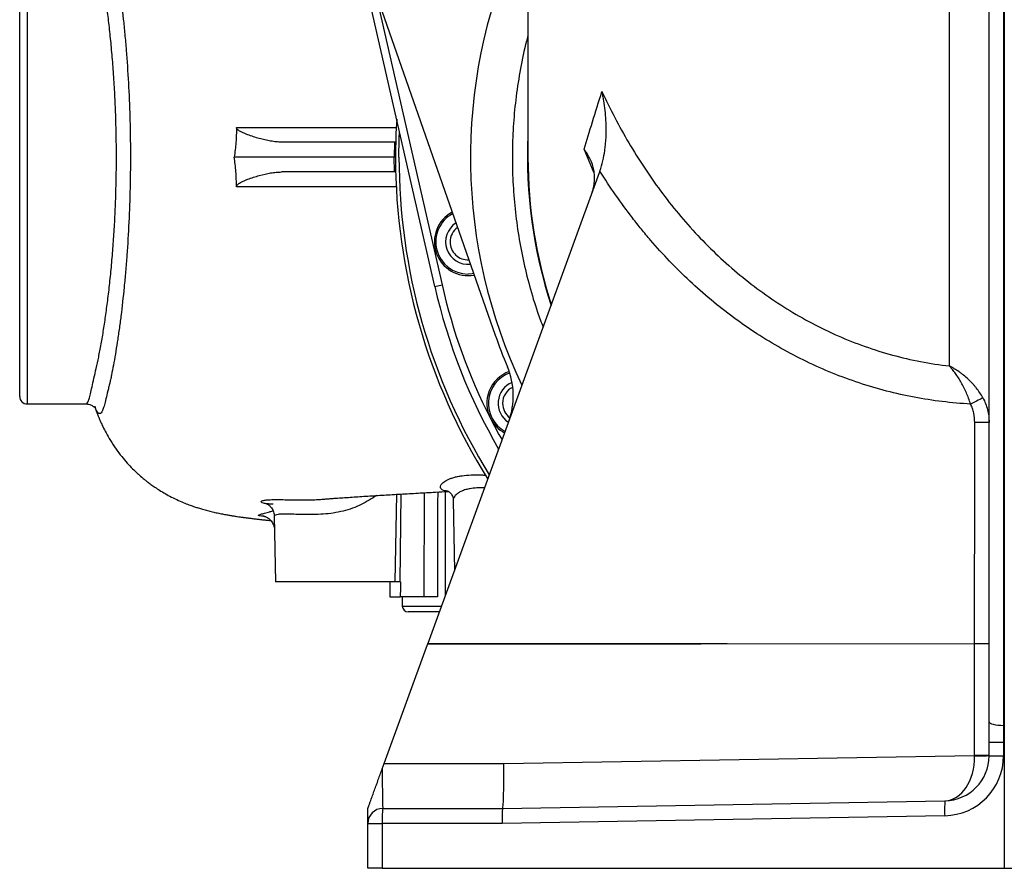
# Model space of a CAD drawing. Header units: millimetres. Extents: x 6154 to 13892, y 1323 to 18697.
# Tile 1 of 9: x 6154 to 9443, y 1323 to 4159. Entities that reach past the tile are written whole.
import ezdxf

# ---------------------------------------------------------------- set-up
doc = ezdxf.new("R2010")
doc.units = ezdxf.units.MM
doc.header["$LTSCALE"] = 5

msp = doc.modelspace()

# ---------------------------------------------------------------- linework, layer by layer
at = {"color": 7, "linetype": 'Continuous', "lineweight": 25}
for p, q in [((7852.2, 6502.2), (7852.2, 3698.1)), ((9259.5, 3001.7), (9259.5, 5061.2)), ((9442.2, 5031), (9442.2, 1800.8)), ((6154.5, 2899.9), (6154.5, 4499.9)), ((7540.8, 3267.4), (7317.3, 4249.9)), ((7342.6, 4249.9), (7743, 3104.2)), ((9392.2, 1812.1), (9392.2, 4250.2)), ((9440.5, 4239), (9440.5, 1800.8)), ((7406.3, 3749.9), (7029.2, 3749.9)), ((7406.3, 3749.9), (7405.5, 3699.9)), ((7410.3, 3749.9), (7406.3, 3749.9)), ((7405.5, 3699.9), (6870.8, 3699.9)), ((7406.3, 3649.9), (7405.5, 3699.9)), ((7409.7, 3699.9), (7405.5, 3699.9)), ((7406.3, 3649.9), (7029.2, 3649.9)), ((7410.3, 3649.9), (7406.3, 3649.9)), ((8090.4, 3647.5), (7518, 2074.7)), ((7540.8, 3267.4), (7565.2, 3272.9)), ((6179.5, 2874.9), (6374.8, 2874.9)), ((7408.5, 2279.9), (7413.6, 2572.8)), ((7602.3, 2552.8), (7606.4, 2317.5)), ((7004.7, 2500.1), (7008.5, 2279.9)), ((7408.5, 2279.9), (7008.5, 2279.9)), ((7424.6, 2279.9), (7408.5, 2279.9)), ((7426, 2279.9), (7424.6, 2279.9)), ((7390.9, 2229.9), (7425.8, 2229.9)), ((7505.5, 2229.9), (7425.8, 2229.9)), ((7431.9, 2229.9), (7432.4, 2199.5)), ((7556.3, 2179.9), (7452.4, 2179.9)), ((9344, 2073), (7516.8, 2071.5)), ((9392.2, 2073), (9344, 2073)), ((9344, 1700.5), (9344, 2073)), ((7371.8, 1673.1), (7516.8, 2071.5)), ((9392.2, 1744.6), (9392.2, 1812.1)), ((9440.5, 1800.8), (9442.2, 1800.8)), ((9442.2, 1800.8), (9444, 1800.8)), ((9442.2, 1800.8), (9442.2, 1744.6)), ((9392.2, 1744.6), (9440.5, 1744.6)), ((9392.2, 1698.9), (9392.2, 1744.6)), ((9442.2, 1744.6), (9440.5, 1744.6)), ((9440.5, 1744.6), (9440.5, 1698.9)), ((9444, 1744.6), (9442.2, 1744.6)), ((9442.2, 1744.6), (9442.2, 1323.1)), ((7771.1, 1673.1), (9344, 1700.5)), ((9392.2, 1700.5), (9344, 1700.5)), ((9392.2, 1698.9), (9440.5, 1698.9)), ((7365.5, 1655.7), (7371.8, 1673.1)), ((7371.8, 1673.1), (7771.1, 1673.1)), ((7767.2, 1523.1), (9244.8, 1548.9)), ((7317.2, 1473.1), (7317.2, 1523.1)), ((7367.2, 1523.1), (7767.2, 1523.1)), ((9244, 1498.9), (7765.9, 1473.1)), ((7317.2, 1323.1), (7317.2, 1473.1)), ((7317.2, 1473.1), (7365.5, 1473.1)), ((7365.5, 1473.1), (7365.5, 1323.1)), ((7765.9, 1473.1), (7365.5, 1473.1)), ((7365.5, 1323.1), (7317.2, 1323.1)), ((7365.5, 1323.1), (9442.2, 1323.1)), ((9442.2, 1323.1), (11519, 1323.1))]:
    msp.add_line(p, q, dxfattribs=at)
at = {"color": 8, "linetype": 'Continuous', "lineweight": 25}
for p, q in [((6179.5, 4524.5), (6179.5, 2874.9)), ((7343.7, 4246.7), (7565.2, 3272.9)), ((8073.4, 3645.5), (8039.5, 3725.9)), ((7427.8, 2573.7), (7424.6, 2279.9)), ((7505.5, 2229.9), (7506.9, 2578.1)), ((7575.3, 2581.8), (7575.9, 2233.9)), ((7432.4, 2199.5), (7563.4, 2199.5))]:
    msp.add_line(p, q, dxfattribs=at)
at = {"color": 7, "linetype": 'Continuous', "lineweight": 25, "flags": 128}
for points in [[(7421.3, 3699.9), (7422.2, 3759.5), (7423.1, 3784.8)], [(7670.9, 3310.5), (7665.8, 3309.7), (7652, 3308.8)], [(9371.5, 2895.3), (9369, 2893.9), (9365.6, 2892.1), (9361.3, 2889.9), (9356.1, 2887.3), (9350.4, 2884.4), (9344, 2881.2), (9337.4, 2877.9), (9330.5, 2874.5)], [(9344, 2073.1), (9344, 2173.1), (9344.1, 2573.1), (9344.2, 2813.1)], [(9392.2, 2813.1), (9391.3, 2813.1), (9388.6, 2813.1), (9384.2, 2813.1), (9378.3, 2813.1), (9371, 2813.1), (9362.7, 2813.1), (9353.7, 2813.1), (9344.2, 2813.1)], [(7518, 2074.7), (8017.7, 2074.2), (8517.4, 2073.8), (9344, 2073.1)], [(9392.2, 2073.1), (9391.3, 2073.1), (9388.6, 2073.1), (9384.1, 2073.1), (9378.2, 2073.1), (9370.9, 2073.1), (9362.5, 2073.1), (9353.5, 2073.1), (9344, 2073.1)], [(9392.2, 1812.1), (9393.1, 1809.9), (9395.9, 1807.9), (9400.3, 1805.9), (9406.2, 1804.3), (9413.5, 1802.9), (9421.9, 1801.8), (9431, 1801.1), (9440.5, 1800.8)], [(9392.2, 1698.9), (9391.3, 1698.7), (9388.6, 1698.5), (9384.1, 1698.4), (9378.2, 1698.3), (9370.9, 1698.2), (9362.6, 1698.1), (9353.5, 1698), (9344, 1698)]]:
    msp.add_lwpolyline(points, dxfattribs=at)
at = {"color": 8, "linetype": 'Continuous', "lineweight": 25, "flags": 128}
for points in [[(7727, 2825.9), (7755.3, 2772.5), (7765.4, 2754.4)], [(7550.6, 2580.5), (7550.5, 2544.9), (7549.9, 2229.9)]]:
    msp.add_lwpolyline(points, dxfattribs=at)
at = {"color": 7, "linetype": 'Continuous', "lineweight": 25}
for centre, radius, start, end in [((9442.2, 3699.9), 2032.5, 176.4334, 180), ((9442.2, 3699.9), 2032.5, 180, 211.9638), ((9442.2, 3699.9), 2020.9, 180, 211.7062), ((9442.2, 3698.1), 1590, 180, 197.9991), ((7652, 3416.3), 112.5, 118.0104, 280.5212), ((7652, 3416.3), 107.5, 118.4206, 270), ((7652, 3416.3), 75, 122.4478, 276.0838), ((7652, 3416.3), 60, 125.8281, 180), ((7652, 3416.3), 60, 180, 272.7036), ((9442.2, 3699.9), 1950, 192.814, 210.0419), ((9442.2, 3699.9), 1925, 192.814, 207), ((9442.2, 3698.1), 1800, 199.2658, 202.8491), ((7553.1, 2902.1), 250, 340, 22.8491), ((7827.3, 2877), 112.5, 109.558, 207), ((7827.3, 2877), 107.5, 109.6155, 241.3211), ((7827.3, 2877), 75, 112.0645, 237.509), ((7827.3, 2877), 60, 115.5586, 180), ((6179.5, 2899.9), 25, 180, 270), ((7827.3, 2877), 60, 180, 234.001), ((7827.3, 2877), 112.5, 207, 241.7096), ((7452.4, 2199.9), 20, 181, 270), ((9240.5, 1698.9), 200, 271, 0), ((9242.2, 1698.9), 150, 271, 0), ((9602.9, 1517.6), 359.5, 175.0122, 182.9884), ((7367.2, 1473.1), 50, 90, 180), ((7724.9, 1485.6), 359.7, 174.0133, 181.9891)]:
    msp.add_arc(centre, radius, start, end, dxfattribs=at)
at = {"color": 8, "linetype": 'Continuous', "lineweight": 25}
msp.add_arc((9442.2, 3698.1), 1591.7, 177.3488, 198.0775, dxfattribs=at)
msp.add_ellipse((9430.9, 3698.1), major_axis=(1770.7, 0), ratio=0.999956, start_param=2.726845, end_param=3.585728, dxfattribs=at)
at = {"color": 7, "linetype": 'Continuous', "lineweight": 25}
for centre, major_axis, ratio, start_param, end_param in [((9442.2, -54833.5), (-1296.5, 119306.3), 0.01366, 1.071461, 1.071939), ((9442.2, 50799.7), (1296.5, 119306.3), 0.01366, 1.989765, 1.990224), ((9442.2, 1744.6), (-0.2, 250), 0.00698, 1.34387, 1.570624), ((9242.2, 1698.9), (-2.6, 150), 0.678298, 3.141593, 4.694936), ((9342.2, 1700.6), (-0.9, 150), 0.01163, 4.695071, 4.711915), ((7367.2, 1673.1), (0, 150), 0.011633, 1.686978, 3.141593), ((7765.9, 1673.1), (-1.3, 150), 0.034897, 3.141897, 4.712084), ((7767.6, 1473.1), (-0.4, 50), 0.034897, 0.000305, 1.570492)]:
    msp.add_ellipse(centre, major_axis=major_axis, ratio=ratio, start_param=start_param, end_param=end_param, dxfattribs=at)
at = {"color": 8, "linetype": 'Continuous', "lineweight": 25}
for points, knots in [([(6374.8, 2875.6), (6375.5, 2875.4), (6378.1, 2874.8), (6382.1, 2880.1), (6386.6, 2891), (6391, 2908.2), (6396, 2931.1), (6402.1, 2959.6), (6410, 2993), (6418.4, 3031.2), (6426.6, 3074.5), (6434.7, 3122.1), (6442.3, 3173.1), (6449.5, 3227.5), (6456.2, 3285.7), (6462.2, 3346.9), (6467.3, 3410), (6471.5, 3475.1), (6474.7, 3542.6), (6476.5, 3604.1), (6477.4, 3658.3), (6477.6, 3705), (6477.3, 3752), (6476.3, 3806.2), (6474.3, 3867.1), (6470.9, 3934.6), (6466.5, 4001.1), (6461.1, 4065.4), (6454.9, 4126.5), (6448, 4184.7), (6440.4, 4239.9), (6432.5, 4290.9), (6424.4, 4337.1), (6416.3, 4378.7), (6407.9, 4415.8), (6399.9, 4448), (6393.5, 4474.7), (6388.2, 4496), (6383.3, 4511.9), (6378.4, 4521.4), (6374.7, 4525.4), (6372.6, 4524.5), (6372.2, 4524.4)], [0, 0, 0, 0, 0.011156, 0.038262, 0.064901, 0.091539, 0.118963, 0.146385, 0.172879, 0.199374, 0.226625, 0.253877, 0.280023, 0.306168, 0.333051, 0.359933, 0.386071, 0.412209, 0.43911, 0.466011, 0.483904, 0.501797, 0.519932, 0.538067, 0.564574, 0.591081, 0.618388, 0.645696, 0.672354, 0.699013, 0.726457, 0.7539, 0.780293, 0.806686, 0.833827, 0.860966, 0.887469, 0.913972, 0.941253, 0.968534, 0.994552, 1, 1, 1, 1]), ([(7852.2, 4105.5), (7850.5, 4099.4), (7840.3, 4063.1), (7826.6, 3995.4), (7811.9, 3903.6), (7803, 3811.9), (7799.2, 3720.6), (7800.6, 3629.1), (7807, 3537.8), (7818.5, 3447.1), (7835, 3357.3), (7856.8, 3268.8), (7879.2, 3193.3), (7896.3, 3148.1), (7902.6, 3131.4)], [0, 0, 0, 0, 0.019207, 0.114084, 0.208725, 0.300667, 0.392899, 0.485279, 0.577659, 0.669891, 0.761833, 0.853757, 0.94597, 1, 1, 1, 1]), ([(6878.5, 3798.9), (6905.5, 3798.9), (6959.6, 3798.9), (7047.5, 3798.9), (7140.1, 3798.9), (7237.7, 3798.9), (7328.4, 3798.9), (7388.3, 3798.9), (7412.6, 3798.9)], [0, 0, 0, 0, 0.175615, 0.351634, 0.527859, 0.704086, 0.880108, 1, 1, 1, 1]), ([(7412.7, 3600.8), (7388.3, 3600.8), (7328, 3600.8), (7236.8, 3600.8), (7138.8, 3600.8), (7045.9, 3600.8), (6958.5, 3600.8), (6904.9, 3600.8), (6878.5, 3600.8)], [0, 0, 0, 0, 0.120804, 0.297649, 0.474598, 0.651442, 0.827977, 1, 1, 1, 1]), ([(6454.6, 2941.2), (6454.6, 2941.2), (6453.2, 2935.7), (6449.2, 2920.2), (6443.8, 2897.4), (6438.5, 2875.2), (6433.6, 2858.5), (6428.9, 2847.4), (6423.9, 2842.1), (6418.6, 2842.2), (6413.1, 2848.3), (6408.6, 2856.6), (6406.2, 2864.4), (6405.6, 2866.3)], [0, 0, 0, 0, 0, 0.056672, 0.168208, 0.280478, 0.394936, 0.510122, 0.621204, 0.73294, 0.846724, 0.961215, 1, 1, 1, 1]), ([(7583.9, 2583.5), (7580.2, 2583.8), (7571.4, 2584.7), (7563.2, 2589.1), (7558.9, 2595.4), (7560.4, 2603.5), (7567.9, 2612.4), (7579.8, 2620), (7592.6, 2625.5), (7604, 2629.3), (7617.1, 2632.5), (7635.8, 2635.9), (7656.7, 2637.8), (7679.2, 2638.2), (7695.3, 2638), (7706.2, 2637.2), (7710.8, 2636.8)], [0, 0, 0, 0, 0.0623462, 0.1486867, 0.2387714, 0.3310927, 0.4328164, 0.5370818, 0.5911045, 0.6454911, 0.7010492, 0.757026, 0.8586928, 0.9107986, 0.9632738, 1, 1, 1, 1]), ([(7346.2, 2568.8), (7346.2, 2568.8), (7338.9, 2564), (7322.2, 2553.4), (7295.9, 2538.3), (7266.7, 2525.7), (7235.2, 2516.2), (7201.9, 2509.9), (7168.1, 2506.2), (7135.1, 2504.9), (7104, 2505.1), (7076, 2505.9), (7051.8, 2506.7), (7032.1, 2506.8), (7017, 2505.9), (7008, 2503.8), (7004, 2501.7), (7004.9, 2500.4), (7005, 2500.2)], [0, 0, 0, 0, 0.000218, 0.071038, 0.141842, 0.210638, 0.279398, 0.349937, 0.420488, 0.491852, 0.563238, 0.634281, 0.705323, 0.775766, 0.846205, 0.918002, 0.989808, 1, 1, 1, 1]), ([(7707, 2594), (7698.3, 2594.2), (7680.4, 2594.7), (7664.3, 2592.8), (7650.9, 2590.3), (7640.2, 2587.5), (7627.4, 2582.3), (7615.6, 2575.2), (7606.6, 2566.4), (7602.1, 2558.2), (7602.7, 2554), (7602.8, 2552.9)], [0, 0, 0, 0, 0.136082, 0.282768, 0.294105, 0.403999, 0.51437, 0.624366, 0.783516, 0.942686, 1, 1, 1, 1]), ([(7001.2, 2540.2), (7000.5, 2540.2), (6992.2, 2539.8), (6980.8, 2540.9), (6967.8, 2543), (6960.8, 2546.1), (6959.8, 2549.4), (6965.4, 2552.2), (6977.4, 2554.2), (6995.7, 2555.2), (7019.3, 2555.3), (7048, 2554.7), (7080.2, 2554), (7104.7, 2554.2), (7116.7, 2554.2)], [0, 0, 0, 0, 0.008143, 0.090523, 0.175013, 0.264061, 0.355295, 0.448195, 0.543423, 0.635277, 0.729386, 0.819365, 0.911574, 1, 1, 1, 1]), ([(6971.4, 2499.3), (6967.9, 2499.5), (6959.4, 2500), (6952.8, 2501.4), (6951.1, 2503.2), (6955.3, 2505.2), (6961.9, 2507.2), (6970.5, 2509.6), (6982.2, 2512.6), (6993.9, 2515.8), (6999.5, 2517.4), (7000.9, 2517.8)], [0, 0, 0, 0, 0.109093, 0.265894, 0.426489, 0.582437, 0.662176, 0.742438, 0.894466, 0.972367, 1, 1, 1, 1])]:
    msp.add_open_spline(points, degree=3, knots=knots, dxfattribs=at)
at = {"color": 7, "linetype": 'Continuous', "lineweight": 25}
for points, knots in [([(6451.2, 4473.1), (6451.3, 4472.8), (6451.3, 4472.5), (6451.5, 4472), (6451.7, 4471.1), (6452.1, 4469.2), (6453.1, 4465.2), (6453.9, 4461.7), (6455.5, 4454.6), (6456.5, 4449.7), (6459.8, 4434.8), (6461.9, 4424.2), (6468.4, 4391), (6472.7, 4366.7), (6478, 4333.7), (6479.1, 4326.9), (6481.2, 4313.2), (6482.3, 4306.2), (6485.4, 4284.9), (6487.4, 4270.4), (6493.3, 4225.5), (6497.1, 4194), (6502.3, 4144.5), (6504, 4127.6), (6506.4, 4101.7), (6507.2, 4092.9), (6508.7, 4075.2), (6509.5, 4066.3), (6513.1, 4021.6), (6515.5, 3985), (6519.6, 3910.4), (6521.2, 3872.3), (6522.6, 3823.7), (6522.9, 3813.9), (6523.3, 3794.3), (6523.5, 3784.5), (6524, 3755), (6524.2, 3735.3), (6524.3, 3696), (6524.2, 3676.4), (6524, 3646.9), (6523.9, 3637.1), (6523.5, 3617.4), (6523.4, 3607.5), (6522.3, 3558.5), (6520.9, 3520.1), (6517.3, 3444.6), (6515.1, 3407.6), (6511.8, 3362.2), (6511.1, 3353.2), (6509.6, 3335.2), (6508.9, 3326.3), (6506.6, 3299.8), (6505, 3282.5), (6500, 3231.8), (6496.4, 3199.5), (6490.6, 3153.3), (6488.6, 3138.3), (6485.6, 3116.4), (6484.5, 3109.1), (6482.5, 3094.9), (6481.4, 3087.9), (6476.1, 3053.5), (6471.8, 3028.1), (6465.4, 2993.1), (6463.2, 2982), (6460, 2966.1), (6458.9, 2960.9), (6457.3, 2953.4), (6456.5, 2949.7), (6455.5, 2945.4), (6455.1, 2943.3), (6454.8, 2942.3), (6454.7, 2941.7), (6454.6, 2941.5), (6454.6, 2941.4), (6454.6, 2941.3), (6454.6, 2941.2)], [0, 0, 0, 0, 0.000977, 0.000977, 0.001953, 0.003906, 0.007813, 0.015625, 0.015625, 0.03125, 0.03125, 0.0625, 0.0625, 0.125, 0.125, 0.140625, 0.140625, 0.15625, 0.15625, 0.1875, 0.1875, 0.25, 0.25, 0.28125, 0.28125, 0.296875, 0.296875, 0.3125, 0.3125, 0.375, 0.375, 0.4375, 0.4375, 0.453125, 0.453125, 0.46875, 0.46875, 0.5, 0.5, 0.53125, 0.53125, 0.546875, 0.546875, 0.5625, 0.5625, 0.625, 0.625, 0.6875, 0.6875, 0.703125, 0.703125, 0.71875, 0.71875, 0.75, 0.75, 0.8125, 0.8125, 0.84375, 0.84375, 0.859375, 0.859375, 0.875, 0.875, 0.9375, 0.9375, 0.96875, 0.96875, 0.984375, 0.984375, 0.992187, 0.996094, 0.998047, 0.999023, 0.999512, 0.999756, 0.999756, 1, 1, 1, 1]), ([(8039.5, 3725.9), (8048.4, 3755), (8057.8, 3785.6), (8077.7, 3850), (8088.2, 3883.7), (8099.2, 3919)], [0, 0, 0, 0, 0.5, 0.5, 1, 1, 1, 1]), ([(8092.4, 3653.2), (8096.3, 3664.5), (8099.5, 3675.9), (8104.9, 3698.8), (8107, 3710.3), (8109.5, 3727.6), (8110.2, 3733.4), (8111.4, 3744.8), (8111.9, 3750.5), (8113.1, 3767.5), (8113.5, 3778.8), (8113.6, 3801), (8113.3, 3812), (8112.1, 3834), (8111.2, 3844.8), (8108.7, 3866.4), (8107.2, 3877.1), (8104.5, 3893), (8103.6, 3898.2), (8102, 3906), (8101.2, 3909.9), (8100.4, 3913.8), (8099.8, 3916.4), (8099.5, 3917.7), (8099.2, 3919)], [0, 0, 0, 0, 0.125, 0.125, 0.25, 0.25, 0.3125, 0.3125, 0.375, 0.375, 0.5, 0.5, 0.625, 0.625, 0.75, 0.75, 0.875, 0.875, 0.9375, 0.9375, 0.96875, 0.984375, 0.984375, 1, 1, 1, 1]), ([(8099.2, 3919), (8126.5, 3860.1), (8156.4, 3802.9), (8221.5, 3692.1), (8256.8, 3638.5), (8314.1, 3561), (8334, 3535.7), (8375.3, 3486.1), (8396.8, 3461.9), (8463.6, 3390.8), (8510.6, 3346.6), (8609.7, 3264.7), (8661.8, 3227.1), (8744, 3176), (8772, 3159.9), (8829.7, 3129.5), (8858.8, 3115.4), (8947.4, 3076.5), (9007.8, 3055.1), (9131.4, 3021.4), (9194.7, 3009.1), (9259.5, 3001.7)], [0, 0, 0, 0, 0.125, 0.125, 0.25, 0.25, 0.3125, 0.3125, 0.375, 0.375, 0.5, 0.5, 0.625, 0.625, 0.6875, 0.6875, 0.75, 0.75, 0.875, 0.875, 1, 1, 1, 1]), ([(6878.5, 3798.9), (6878.5, 3782.2), (6877.9, 3765.5), (6876, 3740.6), (6875.2, 3732.4), (6873.3, 3716), (6872.2, 3707.9), (6870.8, 3699.9)], [0, 0, 0, 0, 0.5, 0.5, 0.75, 0.75, 1, 1, 1, 1]), ([(7029.2, 3749.9), (7023.2, 3749.9), (7017.2, 3750.2), (7005, 3751.3), (6998.8, 3752.2), (6986.4, 3754.2), (6980.1, 3755.5), (6967.5, 3758.3), (6961.2, 3759.9), (6948.4, 3763.4), (6942, 3765.4), (6929.1, 3769.6), (6922.6, 3771.8), (6912.7, 3775.6), (6909.5, 3776.9), (6902.9, 3779.7), (6899.6, 3781.2), (6894.7, 3783.6), (6893.1, 3784.5), (6889.8, 3786.3), (6888.2, 3787.3), (6885.8, 3788.9), (6885, 3789.5), (6883.4, 3790.8), (6882.7, 3791.4), (6881.2, 3792.9), (6880.4, 3793.8), (6879.4, 3795.3), (6879.1, 3795.9), (6878.8, 3796.9), (6878.7, 3797.3), (6878.5, 3798.1), (6878.5, 3798.5), (6878.5, 3798.9)], [0, 0, 0, 0, 0.125, 0.125, 0.25, 0.25, 0.375, 0.375, 0.5, 0.5, 0.625, 0.625, 0.75, 0.75, 0.8125, 0.8125, 0.875, 0.875, 0.90625, 0.90625, 0.9375, 0.9375, 0.953125, 0.953125, 0.96875, 0.96875, 0.984375, 0.984375, 0.992187, 0.992187, 0.996094, 0.996094, 1, 1, 1, 1]), ([(8064.9, 3577.4), (8067.4, 3584.3), (8069.4, 3591.1), (8072.4, 3604.6), (8073.4, 3611.3), (8074.3, 3621.2), (8074.4, 3624.5), (8074.6, 3631), (8074.5, 3634.3), (8074, 3644), (8073.2, 3650.4), (8069.7, 3669), (8065.7, 3680.9), (8057.5, 3698.3), (8054.4, 3704), (8049.2, 3712.3), (8047.4, 3715.1), (8044.5, 3719.2), (8043.1, 3721.2), (8041.5, 3723.2), (8040.5, 3724.5), (8040, 3725.2), (8039.5, 3725.9)], [0, 0, 0, 0, 0.125, 0.125, 0.25, 0.25, 0.3125, 0.3125, 0.375, 0.375, 0.5, 0.5, 0.75, 0.75, 0.875, 0.875, 0.9375, 0.9375, 0.96875, 0.984375, 0.984375, 1, 1, 1, 1]), ([(6878.5, 3600.8), (6878.5, 3617.6), (6877.9, 3634.2), (6876, 3659.1), (6875.2, 3667.4), (6873.3, 3683.7), (6872.2, 3691.8), (6870.8, 3699.9)], [0, 0, 0, 0, 0.5, 0.5, 0.75, 0.75, 1, 1, 1, 1]), ([(9330.5, 2874.5), (9267, 2877.9), (9204.3, 2885.5), (9080.3, 2909), (9019, 2924.9), (8897.7, 2965.1), (8839, 2989), (8725.2, 3044), (8670.2, 3075.1), (8603.5, 3118.3), (8590.3, 3127.1), (8570.7, 3140.7), (8564.1, 3145.3), (8551.2, 3154.6), (8544.7, 3159.3), (8512.7, 3182.9), (8487.8, 3202.5), (8414.9, 3263.2), (8368.9, 3306.4), (8303.4, 3374.8), (8282.1, 3398.3), (8251.2, 3434.3), (8241, 3446.5), (8221, 3471.1), (8211.1, 3483.6), (8162.4, 3546.7), (8126.2, 3599.1), (8092.4, 3653.2)], [0, 0, 0, 0, 0.125, 0.125, 0.25, 0.25, 0.375, 0.375, 0.5, 0.5, 0.53125, 0.53125, 0.546875, 0.546875, 0.5625, 0.5625, 0.625, 0.625, 0.75, 0.75, 0.8125, 0.8125, 0.84375, 0.84375, 0.875, 0.875, 1, 1, 1, 1]), ([(6878.5, 3600.8), (6878.5, 3601.7), (6878.7, 3602.5), (6879.1, 3603.8), (6879.5, 3604.4), (6880.1, 3605.5), (6880.5, 3606), (6881.2, 3606.8), (6881.6, 3607.2), (6882.7, 3608.4), (6883.5, 3609), (6885.1, 3610.3), (6885.9, 3610.8), (6888.3, 3612.5), (6889.9, 3613.5), (6893.2, 3615.3), (6894.8, 3616.1), (6899.7, 3618.6), (6903, 3620.1), (6909.5, 3622.9), (6912.8, 3624.2), (6922.6, 3627.9), (6929.1, 3630.2), (6942, 3634.4), (6948.5, 3636.3), (6967.6, 3641.6), (6980.2, 3644.5), (6998.8, 3647.6), (7004.9, 3648.4), (7017.2, 3649.5), (7023.2, 3649.9), (7029.2, 3649.9)], [0, 0, 0, 0, 0.007812, 0.007812, 0.015625, 0.015625, 0.023437, 0.023437, 0.03125, 0.03125, 0.046875, 0.046875, 0.0625, 0.0625, 0.09375, 0.09375, 0.125, 0.125, 0.1875, 0.1875, 0.25, 0.25, 0.375, 0.375, 0.5, 0.5, 0.75, 0.75, 0.875, 0.875, 1, 1, 1, 1]), ([(9371.5, 2895.3), (9368.3, 2901.1), (9364.9, 2906.8), (9357.5, 2917.8), (9353.5, 2923.2), (9347.3, 2931), (9345.2, 2933.6), (9340.8, 2938.6), (9338.6, 2941.1), (9331.7, 2948.5), (9327, 2953.2), (9317.4, 2962.2), (9312.4, 2966.5), (9304.8, 2972.6), (9302.3, 2974.6), (9297.1, 2978.5), (9294.5, 2980.4), (9286.6, 2986), (9281.2, 2989.4), (9273.1, 2994.3), (9270.4, 2995.9), (9266.3, 2998.1), (9264.9, 2998.9), (9262.9, 3000), (9262.2, 3000.3), (9260.8, 3001), (9260.1, 3001.4), (9259.5, 3001.7)], [0, 0, 0, 0, 0.125, 0.125, 0.25, 0.25, 0.3125, 0.3125, 0.375, 0.375, 0.5, 0.5, 0.625, 0.625, 0.6875, 0.6875, 0.75, 0.75, 0.875, 0.875, 0.9375, 0.9375, 0.96875, 0.96875, 0.984375, 0.984375, 1, 1, 1, 1]), ([(9330.5, 2874.5), (9328.5, 2881), (9326.3, 2887.4), (9321.6, 2899.8), (9319.1, 2906), (9315.2, 2915), (9313.8, 2917.9), (9311.1, 2923.8), (9309.6, 2926.8), (9305.3, 2935.4), (9302.3, 2941), (9296.2, 2951.8), (9293.1, 2957), (9288.3, 2964.5), (9286.6, 2967), (9283.4, 2971.8), (9281.7, 2974.2), (9276.7, 2981.2), (9273.3, 2985.6), (9268.1, 2991.9), (9266.4, 2994), (9263.8, 2997), (9262.9, 2997.9), (9261.6, 2999.4), (9261.2, 2999.9), (9260.3, 3000.8), (9259.9, 3001.3), (9259.5, 3001.7)], [0, 0, 0, 0, 0.125, 0.125, 0.25, 0.25, 0.3125, 0.3125, 0.375, 0.375, 0.5, 0.5, 0.625, 0.625, 0.6875, 0.6875, 0.75, 0.75, 0.875, 0.875, 0.9375, 0.9375, 0.96875, 0.96875, 0.984375, 0.984375, 1, 1, 1, 1]), ([(9371.5, 2895.3), (9375, 2889), (9378, 2882.5), (9383.1, 2869.3), (9385.3, 2862.5), (9387.8, 2852.2), (9388.6, 2848.7), (9389.9, 2841.7), (9390.5, 2838.1), (9391.8, 2827.5), (9392.2, 2820.3), (9392.2, 2813.1)], [0, 0, 0, 0, 0.25, 0.25, 0.5, 0.5, 0.625, 0.625, 0.75, 0.75, 1, 1, 1, 1]), ([(6374.8, 2874.7), (6375.5, 2874.8), (6379, 2875), (6384.9, 2873.9), (6391.6, 2871.8), (6397, 2869.1), (6401.2, 2866.3), (6404.3, 2863.6), (6406.4, 2861.3), (6407.7, 2859.7), (6408.2, 2858.8), (6408.2, 2858.9), (6408.2, 2858.9)], [0, 0, 0, 0, 0.028088, 0.131872, 0.23357, 0.334676, 0.437199, 0.544094, 0.65866, 0.784232, 0.923935, 1, 1, 1, 1]), ([(6405.3, 2867.1), (6406.2, 2864.2), (6408.5, 2856.7), (6412.2, 2846.3), (6415.8, 2836.6), (6417.8, 2831.7), (6418.8, 2829.4), (6420.9, 2824.2), (6425.3, 2813.9), (6432.9, 2797.5), (6443.5, 2776.5), (6458, 2751.2), (6475.4, 2724.6), (6494.4, 2699.4), (6513, 2677.6), (6530.7, 2659), (6546.9, 2643.5), (6560.6, 2631.3), (6572.1, 2621.9), (6582.4, 2613.7), (6593.5, 2605.4), (6606.8, 2596.1), (6622.6, 2585.7), (6641.1, 2574.7), (6662.1, 2563.2), (6684.6, 2552.4), (6705.6, 2543.4), (6723.5, 2536.5), (6738, 2531.4), (6752.2, 2526.8), (6766.8, 2522.5), (6782.3, 2518.2), (6798.8, 2514.2), (6815.2, 2510.5), (6831, 2507.3), (6845.8, 2504.6), (6858.4, 2502.4), (6870, 2500.5), (6880.8, 2498.8), (6891.4, 2497.3), (6902.3, 2495.7), (6914.1, 2494.2), (6926.6, 2492.6), (6939.6, 2491), (6952.6, 2489.5), (6965, 2488.1), (6978.3, 2486.6), (6987.7, 2485.7), (6993.2, 2485.1)], [0, 0, 0, 0, 0.0078389, 0.0203412, 0.0308848, 0.0401878, 0.0447091, 0.0494596, 0.0607598, 0.0756861, 0.0948877, 0.1186435, 0.1470756, 0.1727328, 0.1965574, 0.2175722, 0.2358482, 0.2514767, 0.2625739, 0.2725432, 0.2847439, 0.2998742, 0.3179943, 0.3391233, 0.3632574, 0.3895986, 0.4138026, 0.4353918, 0.4548845, 0.473502, 0.4973449, 0.5258481, 0.5583012, 0.5938205, 0.6303317, 0.6627623, 0.6917451, 0.7189046, 0.7450773, 0.7689868, 0.7952116, 0.8235923, 0.8529144, 0.8829372, 0.9130868, 0.9404661, 0.9646804, 1, 1, 1, 1]), ([(9344.2, 2813.1), (9344.2, 2823.8), (9343.1, 2834.2), (9339.7, 2849.6), (9338.3, 2854.7), (9335.7, 2862.3), (9334.8, 2864.8), (9332.7, 2869.7), (9331.6, 2872.1), (9330.5, 2874.5)], [0, 0, 0, 0, 0.5, 0.5, 0.75, 0.75, 0.875, 0.875, 1, 1, 1, 1]), ([(7170.7, 2556.7), (7172.8, 2556.9), (7178.6, 2557.3), (7188.8, 2558.2), (7202, 2559.2), (7218.9, 2560.4), (7239.9, 2561.9), (7264.6, 2563.6), (7290.3, 2565.3), (7325.2, 2567.6), (7370.1, 2570.3), (7426.4, 2573.6), (7484, 2576.9), (7537, 2579.8), (7572, 2581.6), (7586.4, 2582.4)], [0, 0, 0, 0, 0.020535, 0.057431, 0.098172, 0.142725, 0.210109, 0.279542, 0.347686, 0.414552, 0.546787, 0.673838, 0.796772, 0.916244, 1, 1, 1, 1]), ([(7583.9, 2583.7), (7583.9, 2583.7), (7583.9, 2583.6), (7585.5, 2583), (7588.4, 2581.3), (7592.3, 2578), (7596.3, 2573.1), (7599.8, 2566.7), (7602, 2559.6), (7602.2, 2555), (7602.3, 2552.9)], [0, 0, 0, 0, 0.092465, 0.213556, 0.346454, 0.479337, 0.613318, 0.749385, 0.886852, 1, 1, 1, 1]), ([(6977.2, 2542), (6977.2, 2542), (6977.2, 2542), (6978.5, 2541.5), (6980.7, 2540.5), (6983.8, 2538.8), (6987.5, 2536.2), (6991.6, 2532.5), (6995.8, 2527.5), (6999.7, 2521.4), (7002.7, 2514.2), (7004.5, 2507), (7004.6, 2502.2), (7004.7, 2500.2)], [0, 0, 0, 0, 0.087292, 0.195422, 0.291616, 0.380393, 0.46642, 0.552676, 0.641882, 0.73487, 0.830612, 0.927865, 1, 1, 1, 1]), ([(7116.7, 2554.2), (7123, 2554.4), (7135.8, 2554.7), (7153.8, 2555.4), (7165.7, 2556.5), (7170.7, 2557)], [0, 0, 0, 0, 0.364203, 0.731247, 1, 1, 1, 1]), ([(6968.4, 2500.1), (6968.3, 2500.1), (6968.2, 2500.1), (6968.8, 2500), (6970.5, 2499.6), (6973.2, 2498.9), (6976.8, 2497.5), (6981.2, 2495.3), (6986.3, 2492), (6991.6, 2487.4), (6996.6, 2481.5), (7000.7, 2474.6), (7003.8, 2466.9), (7005.5, 2459.8), (7005.5, 2455.3), (7005.5, 2453.6)], [0, 0, 0, 0, 0.019845, 0.113805, 0.193472, 0.265079, 0.3347, 0.405815, 0.483505, 0.568709, 0.658948, 0.75197, 0.846501, 0.941772, 1, 1, 1, 1]), ([(7549.9, 2229.9), (7546.1, 2229.9), (7542.2, 2229.9), (7536.4, 2229.9), (7534.4, 2229.9), (7530.5, 2229.9), (7528.5, 2229.9), (7524.7, 2229.9), (7522.8, 2229.9), (7519.1, 2229.9), (7517.3, 2229.9), (7511.9, 2229.9), (7508.6, 2229.9), (7505.5, 2229.9)], [0, 0, 0, 0, 0.25, 0.25, 0.375, 0.375, 0.5, 0.5, 0.625, 0.625, 0.75, 0.75, 1, 1, 1, 1]), ([(7317.2, 1523.1), (7317.2, 1523.1), (7317.2, 1523.2), (7317.4, 1523.7), (7317.6, 1524), (7318, 1525.2), (7318.3, 1526.1), (7318.9, 1527.7), (7319.1, 1528.3), (7319.6, 1529.6), (7319.8, 1530.3), (7320.6, 1532.5), (7321.2, 1534), (7322.3, 1537.2), (7322.9, 1538.7), (7324, 1541.8), (7324.6, 1543.3), (7325.6, 1546.3), (7326.2, 1547.8), (7327.8, 1552.2), (7328.9, 1555.1), (7331, 1560.9), (7332, 1563.8), (7335.2, 1572.4), (7337.3, 1578.2), (7341.5, 1589.8), (7343.6, 1595.6), (7347.9, 1607.4), (7350.1, 1613.4), (7356.6, 1631.3), (7361, 1643.4), (7365.5, 1655.7)], [0, 0, 0, 0, 0.03125, 0.03125, 0.0625, 0.0625, 0.09375, 0.09375, 0.109375, 0.109375, 0.125, 0.125, 0.15625, 0.15625, 0.1875, 0.1875, 0.21875, 0.21875, 0.25, 0.25, 0.3125, 0.3125, 0.375, 0.375, 0.5, 0.5, 0.625, 0.625, 0.75, 0.75, 1, 1, 1, 1])]:
    msp.add_open_spline(points, degree=3, knots=knots, dxfattribs=at)
for points in [[(8092.4, 3653.2), (8091.8, 3651.3), (8091.1, 3649.4), (8090.4, 3647.5)], [(7516.8, 2071.5), (7517.2, 2072.6), (7517.6, 2073.6), (7518, 2074.7)], [(9344, 2073), (9344, 2073.1), (9344, 2073.1), (9344, 2073.1)]]:
    msp.add_open_spline(points, degree=3, dxfattribs=at)

doc.saveas('drawing.dxf')
